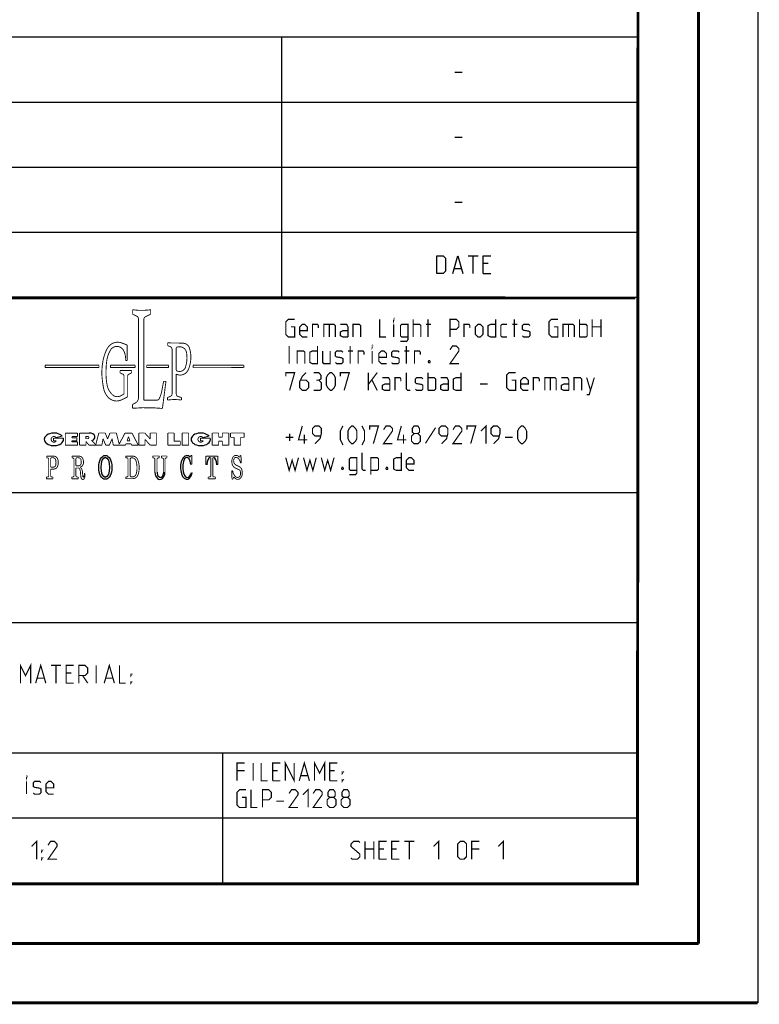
# Model space of a CAD drawing. Header units: millimetres. Extents: x 0 to 420, y 0 to 297.
# Tile 7 of 8: x 358 to 420, y 0 to 83. Entities that reach past the tile are written whole.
import ezdxf

# ---------------------------------------------------------------- set-up
doc = ezdxf.new("R2010")
doc.units = ezdxf.units.MM
doc.header["$LTSCALE"] = 23.1
doc.layers.get('0').update_dxf_attribs({"linetype": 'CONTINUOUS'})

msp = doc.modelspace()

# ---------------------------------------------------------------- linework, layer by layer
at = {"color": 7, "linetype": 'CONTINUOUS'}
for p, q in [((420, 297), (420, 0)), ((410, 286.9999), (409.8296, 10.1087)), ((246.8681, 59.5058), (409.628, 59.4942)), ((409.86, 10.0737), (25.007, 10.0134))]:
    msp.add_line(p, q, dxfattribs=at)
at = {"color": 2, "linetype": 'CONTINUOUS'}
for p, q in [((246.8497, 81.4948), (409.8097, 81.4948)), ((379.8097, 81.4948), (379.8097, 59.5348)), ((409.8097, 81.4948), (409.8097, 10.1248)), ((394.4168, 78.5355), (395.0597, 78.5355)), ((246.8497, 76.0048), (409.8097, 76.0048)), ((394.4168, 73.0455), (395.0597, 73.0455)), ((246.8497, 70.5148), (409.8097, 70.5148)), ((394.4168, 67.5555), (395.0597, 67.5555)), ((246.8497, 65.0248), (409.8097, 65.0248)), ((395.5418, 63.0298), (396.3989, 63.0298)), ((395.9704, 61.5298), (395.9704, 63.0298)), ((397.2561, 62.387), (396.8275, 62.387)), ((394.3989, 61.9584), (394.9704, 61.9584)), ((396.8275, 61.5298), (397.4704, 61.5298)), ((246.8497, 59.5348), (409.8097, 59.5348)), ((301.6897, 43.0648), (409.8097, 43.0648)), ((301.6897, 32.0848), (409.8097, 32.0848)), ((301.6897, 21.1048), (409.8097, 21.1048)), ((374.8097, 21.1048), (374.8097, 10.1248)), ((301.6897, 15.6148), (409.8097, 15.6148)), ((246.8497, 10.1248), (409.8097, 10.1248))]:
    msp.add_line(p, q, dxfattribs=at)
at = {"color": 7, "linetype": 'CONTINUOUS', "const_width": 0.25}
for points in [[(415, 5), (415, 292)], [(410, 287), (409.8468, 9.9234)], [(246.8597, 59.511), (409.6521, 59.467)], [(409.8307, 10.048), (25, 10)], [(20, 5), (415, 5)], [(420, 0), (0, 0)]]:
    msp.add_lwpolyline(points, dxfattribs=at)
at = {"color": 2, "linetype": 'CONTINUOUS'}
for points in [[(392.899, 61.5298), (392.899, 63.0298), (393.4347, 63.0298), (393.6489, 62.8155), (393.6489, 61.7441), (393.4347, 61.5298), (392.899, 61.5298)], [(394.2561, 61.5298), (394.6847, 63.0298), (395.1132, 61.5298)], [(396.8275, 61.5298), (396.8275, 63.0298), (397.4704, 63.0298)]]:
    msp.add_lwpolyline(points, dxfattribs=at)
for points, const_width in [([(367.2379, 58.4726), (367.2379, 58.099)], 0.075), ([(368.7619, 58.4726), (368.7619, 58.099)], 0.075), ([(367.2379, 58.099), (367.5958, 57.9246)], 0.075), ([(367.7314, 57.7076), (367.7314, 51.0421)], 0.075), ([(368.1875, 57.6682), (368.1876, 50.8481)], 0.075), ([(368.7619, 58.099), (368.3232, 57.8852)], 0.075), ([(380.5922, 57.032), (380.9136, 57.032), (380.9136, 56.1748), (380.3779, 56.1748), (380.1636, 56.3891), (380.1636, 57.4605), (380.3779, 57.6748), (380.9136, 57.6748)], 0.1), ([(388.0922, 57.6748), (388.0922, 56.1748), (388.6279, 56.1748)], 0.1), ([(389.2707, 57.5677), (389.2707, 57.6748), (389.3064, 57.6748), (389.2707, 57.5677)], 0.1), ([(390.9136, 56.1748), (390.9136, 57.6748)], 0.1), ([(392.1636, 56.1748), (392.1636, 57.6748)], 0.1), ([(394.0207, 56.1748), (394.0207, 57.6748), (394.5564, 57.6748), (394.7707, 57.4605), (394.7707, 57.032), (394.5564, 56.8177), (394.0207, 56.8177)], 0.1), ([(397.8779, 57.6748), (397.8779, 56.1748), (397.4493, 56.1748), (397.235, 56.282), (397.235, 57.1391), (397.4493, 57.2463), (397.8779, 57.2463)], 0.1), ([(399.4493, 56.1748), (399.4493, 57.6748)], 0.1), ([(402.8065, 57.032), (403.1279, 57.032), (403.1279, 56.1748), (402.5922, 56.1748), (402.3779, 56.3891), (402.3779, 57.4605), (402.5922, 57.6748), (403.1279, 57.6748)], 0.1), ([(404.9493, 56.1748), (404.9493, 57.6748)], 0.1), ([(406.0207, 56.1748), (406.0207, 57.6748)], 0.1), ([(406.7707, 57.6748), (406.7707, 56.1748)], 0.1), ([(381.985, 56.1748), (381.5564, 56.1748), (381.3422, 56.3891), (381.3422, 57.032), (381.5564, 57.2463), (381.7707, 57.2463), (381.985, 57.032), (381.985, 56.7105), (381.3422, 56.7105)], 0.1), ([(382.4136, 56.1748), (382.4136, 57.2463), (382.8422, 57.2463), (382.9136, 57.1391), (382.9136, 56.9248)], 0.1), ([(383.3779, 56.1748), (383.3779, 57.2463), (384.235, 57.2463), (384.3422, 57.1391), (384.3422, 56.1748)], 0.1), ([(383.8422, 57.2463), (383.8422, 56.1748)], 0.1), ([(385.4136, 56.1748), (385.4136, 57.032), (385.3064, 57.2463), (384.7707, 57.2463)], 0.1), ([(385.4136, 56.1748), (384.985, 56.1748), (384.7707, 56.282), (384.7707, 56.6034), (384.985, 56.7105), (385.4136, 56.7105)], 0.1), ([(385.8422, 56.1748), (385.8422, 57.2463), (386.3779, 57.2463), (386.485, 57.1391), (386.485, 56.1748)], 0.1), ([(389.2707, 56.1748), (389.2707, 57.2463)], 0.1), ([(389.8422, 55.8177), (390.3779, 55.8177), (390.485, 55.9605), (390.485, 57.2463), (389.9493, 57.2463), (389.8422, 57.1391), (389.8422, 56.282), (389.9493, 56.1748), (390.485, 56.1748)], 0.1), ([(390.9136, 57.2463), (391.4493, 57.2463), (391.5565, 57.1391), (391.5565, 56.1748)], 0.1), ([(391.985, 57.2463), (392.4136, 57.2463)], 0.1), ([(395.1993, 56.1748), (395.1993, 57.2463), (395.6279, 57.2463), (395.6993, 57.1391), (395.6993, 56.9248)], 0.1), ([(396.1636, 56.3891), (396.1636, 57.032), (396.3779, 57.2463), (396.5922, 57.2463), (396.8065, 57.032), (396.8065, 56.3891), (396.5922, 56.1748), (396.3779, 56.1748), (396.1636, 56.3891)], 0.1), ([(398.8422, 56.1748), (398.4136, 56.1748), (398.3065, 56.282), (398.3065, 57.1391), (398.4136, 57.2463), (398.8422, 57.2463)], 0.1), ([(399.2707, 57.2463), (399.6993, 57.2463)], 0.1), ([(400.1279, 56.282), (400.235, 56.1748), (400.6636, 56.1748), (400.7707, 56.282), (400.7707, 56.6034), (400.6636, 56.6748), (400.235, 56.7463), (400.1279, 56.8177), (400.1279, 57.1391), (400.235, 57.2463), (400.6636, 57.2463), (400.7707, 57.1391)], 0.1), ([(403.5565, 56.1748), (403.5565, 57.2463), (404.4136, 57.2463), (404.5207, 57.1391), (404.5207, 56.1748)], 0.1), ([(404.0207, 57.2463), (404.0207, 56.1748)], 0.1), ([(404.9493, 57.2463), (405.485, 57.2463), (405.5922, 57.1391), (405.5922, 56.282), (405.485, 56.1748), (404.9493, 56.1748)], 0.1), ([(406.0207, 57.032), (406.7707, 57.032)], 0.1), ([(366.7743, 55.5056), (366.3114, 55.6776)], 0.075), ([(370.1944, 55.6989), (370.1944, 55.4595)], 0.075), ([(370.4941, 55.6752), (371.4533, 55.6631)], 0.075), ([(366.7743, 55.5056), (366.7743, 54.1887)], 0.075), ([(370.1944, 55.4595), (370.4235, 55.3581)], 0.075), ([(370.5672, 55.1374), (370.5672, 51.3893)], 0.075), ([(370.9222, 55.245), (370.9222, 53.389)], 0.075), ([(380.4493, 53.9248), (380.4493, 55.4248)], 0.1), ([(381.1279, 53.9248), (381.1279, 54.9963), (381.6636, 54.9963), (381.7707, 54.8891), (381.7707, 53.9248)], 0.1), ([(382.8422, 55.4248), (382.8422, 53.9248), (382.4136, 53.9248), (382.1993, 54.032), (382.1993, 54.8891), (382.4136, 54.9963), (382.8422, 54.9963)], 0.1), ([(383.2707, 54.9963), (383.2707, 54.032), (383.3779, 53.9248), (383.9136, 53.9248), (383.9136, 54.9963)], 0.1), ([(384.3422, 54.032), (384.4493, 53.9248), (384.8779, 53.9248), (384.985, 54.032), (384.985, 54.3534), (384.8779, 54.4248), (384.4493, 54.4963), (384.3422, 54.5677), (384.3422, 54.8891), (384.4493, 54.9963), (384.8779, 54.9963), (384.985, 54.8891)], 0.1), ([(385.4136, 54.9963), (385.8422, 54.9963)], 0.1), ([(385.5922, 53.9248), (385.5922, 55.4248)], 0.1), ([(386.2707, 53.9248), (386.2707, 54.9963), (386.6993, 54.9963), (386.7707, 54.8891), (386.7707, 54.6748)], 0.1), ([(387.4493, 55.3177), (387.4493, 55.4248), (387.485, 55.4248), (387.4493, 55.3177)], 0.1), ([(387.4493, 53.9248), (387.4493, 54.9963)], 0.1), ([(388.6636, 53.9248), (388.235, 53.9248), (388.0207, 54.1391), (388.0207, 54.782), (388.235, 54.9963), (388.4493, 54.9963), (388.6636, 54.782), (388.6636, 54.4605), (388.0207, 54.4605)], 0.1), ([(389.0922, 54.032), (389.1993, 53.9248), (389.6279, 53.9248), (389.735, 54.032), (389.735, 54.3534), (389.6279, 54.4248), (389.1993, 54.4963), (389.0922, 54.5677), (389.0922, 54.8891), (389.1993, 54.9963), (389.6279, 54.9963), (389.735, 54.8891)], 0.1), ([(390.1636, 54.9963), (390.5922, 54.9963)], 0.1), ([(390.3422, 53.9248), (390.3422, 55.4248)], 0.1), ([(391.0207, 53.9248), (391.0207, 54.9963), (391.4493, 54.9963), (391.5207, 54.8891), (391.5207, 54.6748)], 0.1), ([(394.7707, 53.9248), (394.0207, 53.9248), (394.7707, 54.9963), (394.7707, 55.2105), (394.5564, 55.4248), (394.235, 55.4248), (394.0207, 55.1034)], 0.1), ([(366.7743, 54.1887), (366.6479, 54.1887)], 0.075), ([(392.3065, 54.1748), (392.3422, 54.1034), (392.3422, 54.0677), (392.3065, 53.9963), (392.235, 53.9963), (392.1993, 54.0677), (392.1993, 54.1034), (392.235, 54.1748), (392.3065, 54.1748)], 0.1), ([(364.4013, 53.7932), (359.8551, 53.7932)], 0.075), ([(359.8551, 53.7932), (359.8551, 53.5997)], 0.075), ([(359.8551, 53.5997), (364.4013, 53.5997)], 0.075), ([(364.4013, 53.5997), (364.4013, 53.7932)], 0.075), ([(367.4477, 53.7932), (365.3662, 53.7932)], 0.075), ([(365.3662, 53.7932), (365.3662, 53.5997)], 0.075), ([(365.3662, 53.5997), (367.4477, 53.5997)], 0.075), ([(366.1772, 53.3486), (367.1611, 53.3486)], 0.075), ([(366.1772, 53.3486), (366.1772, 53.1494)], 0.075), ([(366.1772, 53.1494), (366.4002, 53.0495)], 0.075), ([(367.1611, 53.1494), (366.9357, 53.0484)], 0.075), ([(367.1611, 53.3486), (367.1611, 53.1494)], 0.075), ([(367.4477, 53.5997), (367.4477, 53.7932)], 0.075), ([(368.4216, 53.7932), (370.2739, 53.7932)], 0.075), ([(368.4216, 53.5997), (368.4216, 53.7932)], 0.075), ([(370.2739, 53.5997), (368.4216, 53.5997)], 0.075), ([(370.2739, 53.7932), (370.2739, 53.5997)], 0.075), ([(376.6196, 53.7932), (372.3421, 53.7932)], 0.075), ([(372.3421, 53.7932), (372.3421, 53.5997)], 0.075), ([(372.3668, 53.5883), (376.5934, 53.5973)], 0.075), ([(376.6196, 53.5997), (376.6196, 53.7932)], 0.075), ([(380.1636, 52.8534), (380.1636, 53.1748), (380.9136, 53.1748), (380.485, 51.6748)], 0.1), ([(381.8779, 53.1748), (381.5564, 52.8534), (381.3422, 52.4248), (381.3422, 51.8891), (381.5564, 51.6748), (381.8779, 51.6748), (382.0922, 51.8891), (382.0922, 52.3177), (381.8779, 52.532), (381.4136, 52.532)], 0.1), ([(382.9493, 52.532), (383.1279, 52.6391), (383.1279, 52.9605), (382.9493, 53.1748), (382.5207, 53.1748)], 0.1), ([(383.5922, 52.1034), (383.5922, 52.7463), (383.6993, 52.9605), (383.9136, 53.1748), (384.0207, 53.1748), (384.235, 52.9605), (384.3422, 52.7463), (384.3422, 52.1034), (384.235, 51.8891), (384.0207, 51.6748), (383.9136, 51.6748), (383.6993, 51.8891), (383.5922, 52.1034)], 0.1), ([(384.7707, 52.8534), (384.7707, 53.1748), (385.5207, 53.1748), (385.0922, 51.6748)], 0.1), ([(387.1279, 51.6748), (387.1279, 53.1748)], 0.1), ([(387.1279, 52.1748), (387.8779, 53.1748)], 0.1), ([(390.6636, 51.6748), (390.4493, 51.6748), (390.3422, 51.782), (390.3422, 53.1748)], 0.1), ([(392.1636, 51.6748), (392.1636, 53.1748)], 0.1), ([(394.9493, 53.1748), (394.9493, 51.6748), (394.5207, 51.6748), (394.3065, 51.782), (394.3065, 52.6391), (394.5207, 52.7463), (394.9493, 52.7463)], 0.1), ([(399.235, 52.532), (399.5565, 52.532), (399.5565, 51.6748), (399.0207, 51.6748), (398.8065, 51.8891), (398.8065, 52.9605), (399.0207, 53.1748), (399.5565, 53.1748)], 0.1), ([(366.5143, 51.3745), (366.5143, 52.8733)], 0.075), ([(366.8216, 51.1232), (366.8216, 52.8722)], 0.075), ([(369.7046, 51.6382), (369.8545, 52.4398)], 0.075), ([(370.0522, 52.4398), (369.7536, 50.1506)], 0.075), ([(369.8545, 52.4398), (370.0522, 52.4398)], 0.075), ([(370.9222, 53.0471), (370.9222, 51.3798)], 0.075), ([(382.5207, 51.6748), (383.0565, 51.6748), (383.1636, 51.782), (383.1636, 52.3177), (382.9493, 52.532), (382.735, 52.532)], 0.1), ([(387.4493, 52.532), (387.8779, 51.6748)], 0.1), ([(388.9493, 51.6748), (388.9493, 52.532), (388.8422, 52.7463), (388.3065, 52.7463)], 0.1), ([(389.3779, 51.6748), (389.3779, 52.7463), (389.8065, 52.7463), (389.8779, 52.6391), (389.8779, 52.4248)], 0.1), ([(391.0922, 51.782), (391.1993, 51.6748), (391.6279, 51.6748), (391.735, 51.782), (391.735, 52.1034), (391.6279, 52.1748), (391.1993, 52.2463), (391.0922, 52.3177), (391.0922, 52.6391), (391.1993, 52.7463), (391.6279, 52.7463), (391.735, 52.6391)], 0.1), ([(392.1636, 52.7463), (392.6993, 52.7463), (392.8065, 52.6391), (392.8065, 51.782), (392.6993, 51.6748), (392.1636, 51.6748)], 0.1), ([(393.8779, 51.6748), (393.8779, 52.532), (393.7707, 52.7463), (393.235, 52.7463)], 0.1), ([(400.6279, 51.6748), (400.1993, 51.6748), (399.985, 51.8891), (399.985, 52.532), (400.1993, 52.7463), (400.4136, 52.7463), (400.6279, 52.532), (400.6279, 52.2105), (399.985, 52.2105)], 0.1), ([(401.0564, 51.6748), (401.0564, 52.7463), (401.485, 52.7463), (401.5565, 52.6391), (401.5565, 52.4248)], 0.1), ([(402.0207, 51.6748), (402.0207, 52.7463), (402.8779, 52.7463), (402.985, 52.6391), (402.985, 51.6748)], 0.1), ([(402.485, 52.7463), (402.485, 51.6748)], 0.1), ([(404.0565, 51.6748), (404.0565, 52.532), (403.9493, 52.7463), (403.4136, 52.7463)], 0.1), ([(404.485, 51.6748), (404.485, 52.7463), (405.0207, 52.7463), (405.1279, 52.6391), (405.1279, 51.6748)], 0.1), ([(405.5565, 51.3177), (405.7707, 51.3177), (406.1993, 52.7463)], 0.1), ([(405.5565, 52.7463), (405.8779, 51.6748)], 0.1), ([(388.9493, 51.6748), (388.5207, 51.6748), (388.3065, 51.782), (388.3065, 52.1034), (388.5207, 52.2105), (388.9493, 52.2105)], 0.1), ([(393.8779, 51.6748), (393.4493, 51.6748), (393.235, 51.782), (393.235, 52.1034), (393.4493, 52.2105), (393.8779, 52.2105)], 0.1), ([(396.5564, 52.2105), (397.1993, 52.2105)], 0.1), ([(404.0565, 51.6748), (403.6279, 51.6748), (403.4136, 51.782), (403.4136, 52.1034), (403.6279, 52.2105), (404.0565, 52.2105)], 0.1), ([(366.5143, 51.3745), (366.2722, 51.2315)], 0.075), ([(366.8216, 51.1232), (366.2957, 50.8733)], 0.075), ([(368.1875, 50.8481), (369.275, 50.8481)], 0.075), ([(370.1779, 51.0684), (370.4169, 51.1657)], 0.075), ([(370.1779, 50.8545), (370.1779, 51.0684)], 0.075), ([(371.355, 51.0747), (371.0979, 51.1475)], 0.075), ([(371.355, 50.8577), (371.355, 51.0747)], 0.075), ([(367.2351, 50.499), (367.4591, 50.6076)], 0.075), ([(367.2351, 50.1618), (367.2351, 50.499)], 0.075), ([(381.985, 47.4963), (381.235, 47.4963), (381.5564, 48.6748)], 0.1), ([(382.6279, 47.1748), (383.0565, 47.6034), (383.1636, 48.032), (383.1636, 48.4605), (382.9493, 48.6748), (382.6279, 48.6748), (382.4136, 48.4605), (382.4136, 48.032), (382.6279, 47.8177), (383.0922, 47.8177)], 0.1), ([(384.985, 47.0677), (384.7707, 47.4963), (384.7707, 48.2463), (384.985, 48.6748)], 0.1), ([(385.4136, 47.6034), (385.4136, 48.2463), (385.5207, 48.4605), (385.735, 48.6748), (385.8422, 48.6748), (386.0564, 48.4605), (386.1636, 48.2463), (386.1636, 47.6034), (386.0564, 47.3891), (385.8422, 47.1748), (385.735, 47.1748), (385.5207, 47.3891), (385.4136, 47.6034)], 0.1), ([(386.5922, 47.0677), (386.8064, 47.4963), (386.8064, 48.2463), (386.5922, 48.6748)], 0.1), ([(387.235, 48.3534), (387.235, 48.6748), (387.985, 48.6748), (387.5565, 47.1748)], 0.1), ([(389.1636, 47.1748), (388.4136, 47.1748), (389.1636, 48.2463), (389.1636, 48.4605), (388.9493, 48.6748), (388.6279, 48.6748), (388.4136, 48.3534)], 0.1), ([(390.3422, 47.4963), (389.5922, 47.4963), (389.9136, 48.6748)], 0.1), ([(390.985, 48.032), (390.8422, 48.1391), (390.8422, 48.4605), (390.985, 48.6748), (391.3064, 48.6748), (391.4493, 48.4605), (391.4493, 48.1391), (391.3064, 48.032), (391.5207, 47.8177), (391.5207, 47.3891), (391.3064, 47.1748), (390.985, 47.1748), (390.7707, 47.3891)], 0.1), ([(392.8065, 48.532), (391.9493, 47.2105)], 0.1), ([(393.3064, 47.1748), (393.735, 47.6034), (393.8422, 48.032), (393.8422, 48.4605), (393.6279, 48.6748), (393.3064, 48.6748), (393.0922, 48.4605), (393.0922, 48.032), (393.3064, 47.8177), (393.7707, 47.8177)], 0.1), ([(395.0207, 47.1748), (394.2707, 47.1748), (395.0207, 48.2463), (395.0207, 48.4605), (394.8065, 48.6748), (394.485, 48.6748), (394.2707, 48.3534)], 0.1), ([(395.4493, 48.3534), (395.4493, 48.6748), (396.1993, 48.6748), (395.7707, 47.1748)], 0.1), ([(396.6279, 48.2463), (397.0564, 48.6748), (397.0564, 47.1748)], 0.1), ([(397.6993, 47.1748), (398.1279, 47.6034), (398.235, 48.032), (398.235, 48.4605), (398.0207, 48.6748), (397.6993, 48.6748), (397.485, 48.4605), (397.485, 48.032), (397.6993, 47.8177), (398.1636, 47.8177)], 0.1), ([(399.735, 47.6034), (399.735, 48.2463), (399.8422, 48.4605), (400.0565, 48.6748), (400.1636, 48.6748), (400.3779, 48.4605), (400.485, 48.2463), (400.485, 47.6034), (400.3779, 47.3891), (400.1636, 47.1748), (400.0565, 47.1748), (399.8422, 47.3891), (399.735, 47.6034)], 0.1), ([(361.3998, 47.6437), (360.5688, 47.6437)], 0.075), ([(360.5688, 47.6437), (360.5688, 47.4122)], 0.075), ([(360.5688, 47.4122), (360.8026, 47.4122)], 0.075), ([(361.2983, 47.8166), (360.7887, 47.6916)], 0.075), ([(362.5835, 48.0728), (361.5614, 48.0728)], 0.075), ([(361.5614, 48.0728), (361.5614, 47.0456)], 0.075), ([(362.1095, 47.7806), (362.5835, 47.7806)], 0.075), ([(362.1095, 47.6795), (362.1095, 47.7806)], 0.075), ([(362.5386, 47.6795), (362.1095, 47.6795)], 0.075), ([(362.1095, 47.4232), (362.5386, 47.4232)], 0.075), ([(362.1095, 47.3243), (362.1095, 47.4232)], 0.075), ([(362.5886, 47.3243), (362.1095, 47.3243)], 0.075), ([(362.5386, 47.4232), (362.5386, 47.6795)], 0.075), ([(362.5835, 47.7806), (362.5835, 48.0728)], 0.075), ([(362.5886, 47.0456), (362.5886, 47.3243)], 0.075), ([(362.7629, 48.0719), (363.5696, 48.0719)], 0.075), ([(362.7629, 47.0456), (362.7629, 48.0719)], 0.075), ([(363.448, 47.7874), (363.2875, 47.7874)], 0.075), ([(363.2875, 47.7874), (363.2875, 47.6016)], 0.075), ([(363.448, 47.6016), (363.2875, 47.6016)], 0.075), ([(363.3013, 47.3698), (363.5576, 47.0456)], 0.075), ([(363.3013, 47.0456), (363.3013, 47.3698)], 0.075), ([(363.792, 47.4433), (364.1245, 47.0853)], 0.075), ([(364.1245, 47.0853), (364.3859, 48.0742)], 0.075), ([(364.3859, 48.0742), (364.9257, 48.0742)], 0.075), ([(364.6415, 47.0456), (364.7413, 47.5924)], 0.075), ([(364.7413, 47.5924), (364.9767, 47.0456)], 0.075), ([(364.9257, 48.0742), (365.1247, 47.5709)], 0.075), ([(365.3237, 48.0742), (365.1247, 47.5709)], 0.075), ([(365.5081, 47.5924), (365.2726, 47.0456)], 0.075), ([(365.8635, 48.0742), (365.3237, 48.0742)], 0.075), ([(365.6078, 47.0456), (365.5081, 47.5924)], 0.075), ([(366.1102, 47.1407), (365.8635, 48.0742)], 0.075), ([(366.5967, 48.0719), (366.1102, 47.1407)], 0.075), ([(366.5967, 48.0719), (367.1814, 48.0719)], 0.075), ([(366.7687, 47.4111), (366.8891, 47.7679)], 0.075), ([(366.7687, 47.4111), (367.0095, 47.4111)], 0.075), ([(367.0095, 47.4111), (366.8891, 47.7679)], 0.075), ([(367.1814, 48.0719), (367.7176, 47.0456)], 0.075), ([(368.2673, 48.0742), (367.7662, 48.0742)], 0.075), ([(367.7662, 47.0456), (367.7662, 48.0742)], 0.075), ([(368.2673, 48.0742), (368.7263, 47.5659)], 0.075), ([(368.2814, 47.5393), (368.7272, 47.0456)], 0.075), ([(368.2814, 47.0456), (368.2814, 47.5393)], 0.075), ([(369.244, 48.0742), (368.7263, 48.0742)], 0.075), ([(368.7263, 48.0742), (368.7263, 47.5659)], 0.075), ([(369.244, 48.0742), (369.244, 47.0456)], 0.075), ([(370.7439, 48.0742), (370.2129, 48.0742)], 0.075), ([(370.2129, 48.0742), (370.2129, 47.0456)], 0.075), ([(370.7439, 48.0742), (370.7439, 47.3817)], 0.075), ([(370.7439, 47.3817), (371.2625, 47.3817)], 0.075), ([(371.2625, 47.3817), (371.2625, 47.0456)], 0.075), ([(371.9725, 48.0742), (371.4127, 48.0742)], 0.075), ([(371.4127, 48.0742), (371.4127, 47.0456)], 0.075), ([(371.9725, 48.0742), (371.9725, 47.0456)], 0.075), ([(373.79, 47.6437), (372.959, 47.6437)], 0.075), ([(372.959, 47.6437), (372.959, 47.4122)], 0.075), ([(372.959, 47.4122), (373.1928, 47.4122)], 0.075), ([(373.6886, 47.8166), (373.1789, 47.6916)], 0.075), ([(374.4964, 48.0742), (373.9542, 48.0742)], 0.075), ([(373.9542, 48.0742), (373.9542, 47.0456)], 0.075), ([(374.4964, 47.7306), (374.4964, 48.0742)], 0.075), ([(374.4964, 47.7306), (374.8103, 47.7306)], 0.075), ([(374.4964, 47.396), (374.8103, 47.396)], 0.075), ([(374.4964, 47.396), (374.4964, 47.0456)], 0.075), ([(375.3505, 48.0742), (374.8103, 48.0742)], 0.075), ([(374.8103, 47.7306), (374.8103, 48.0742)], 0.075), ([(374.8103, 47.396), (374.8103, 47.0456)], 0.075), ([(375.3505, 48.0742), (375.3505, 47.0456)], 0.075), ([(376.6528, 48.0742), (375.5064, 48.0742)], 0.075), ([(375.5064, 48.0742), (375.5064, 47.7139)], 0.075), ([(375.5064, 47.7139), (375.8061, 47.7139)], 0.075), ([(375.8061, 47.7139), (375.8061, 47.0456)], 0.075), ([(376.6528, 47.7139), (376.353, 47.7139)], 0.075), ([(376.353, 47.7139), (376.353, 47.0456)], 0.075), ([(376.6528, 48.0742), (376.6528, 47.7139)], 0.075), ([(380.1636, 47.7105), (380.8064, 47.7105)], 0.1), ([(380.485, 47.3891), (380.485, 48.032)], 0.1), ([(381.735, 47.1748), (381.735, 47.9248)], 0.1), ([(390.0922, 47.1748), (390.0922, 47.9248)], 0.1), ([(390.7707, 47.3891), (390.7707, 47.8177), (390.985, 48.032), (391.3064, 48.032)], 0.1), ([(398.6636, 47.7105), (399.3064, 47.7105)], 0.1), ([(361.5614, 47.0456), (362.5886, 47.0456)], 0.075), ([(362.7629, 47.0456), (363.3013, 47.0456)], 0.075), ([(363.5576, 47.0456), (364.6415, 47.0456)], 0.075), ([(364.9767, 47.0456), (365.2726, 47.0456)], 0.075), ([(365.6078, 47.0456), (366.6263, 47.0456)], 0.075), ([(366.6263, 47.0456), (366.6724, 47.168)], 0.075), ([(366.6724, 47.168), (367.1058, 47.168)], 0.075), ([(367.1519, 47.0456), (367.1058, 47.168)], 0.075), ([(367.1519, 47.0456), (367.7176, 47.0456)], 0.075), ([(367.7662, 47.0456), (368.2814, 47.0456)], 0.075), ([(368.7272, 47.0456), (369.244, 47.0456)], 0.075), ([(370.2129, 47.0456), (371.2625, 47.0456)], 0.075), ([(371.4127, 47.0456), (371.9725, 47.0456)], 0.075), ([(373.9542, 47.0456), (374.4964, 47.0456)], 0.075), ([(374.8103, 47.0456), (375.3505, 47.0456)], 0.075), ([(375.8061, 47.0456), (376.353, 47.0456)], 0.075), ([(359.9835, 46.1275), (360.5708, 46.1275)], 0.075), ([(359.9835, 45.9949), (359.9835, 46.1275)], 0.075), ([(359.9835, 45.9949), (360.0824, 45.9671)], 0.075), ([(360.1529, 45.8742), (360.1529, 44.4636)], 0.075), ([(360.3198, 45.8958), (360.3198, 45.199)], 0.075), ([(360.4164, 45.9924), (360.5117, 45.9924)], 0.075), ([(362.1186, 46.1275), (362.7058, 46.1275)], 0.075), ([(362.1186, 45.9949), (362.1186, 46.1275)], 0.075), ([(362.1186, 45.9949), (362.2175, 45.9671)], 0.075), ([(362.288, 45.8742), (362.288, 44.4636)], 0.075), ([(362.4549, 45.8958), (362.4549, 45.3089)], 0.075), ([(362.5514, 45.9924), (362.6467, 45.9924)], 0.075), ([(367.2237, 46.1294), (366.6637, 46.1294)], 0.075), ([(366.6637, 46.1294), (366.6637, 45.9917)], 0.075), ([(366.6637, 45.9917), (366.7693, 45.9756)], 0.075), ([(366.8513, 45.8801), (366.8513, 44.4728)], 0.075), ([(367.0338, 45.8857), (367.0338, 44.4672)], 0.075), ([(367.1788, 45.9823), (367.1304, 45.9823)], 0.075), ([(368.9352, 46.135), (369.4802, 46.135)], 0.075), ([(368.9352, 46.135), (368.9352, 45.9879)], 0.075), ([(368.9352, 45.9879), (369.0439, 45.9648)], 0.075), ([(369.1204, 45.8704), (369.1204, 44.7742)], 0.075), ([(369.2961, 45.8706), (369.2961, 44.7742)], 0.075), ([(369.4802, 45.9879), (369.3726, 45.9651)], 0.075), ([(369.4802, 46.135), (369.4802, 45.9879)], 0.075), ([(369.674, 46.135), (370.1382, 46.135)], 0.075), ([(369.674, 46.135), (369.674, 45.986)], 0.075), ([(369.674, 45.986), (369.7497, 45.9671)], 0.075), ([(369.8595, 45.8266), (369.8595, 44.7742)], 0.075), ([(369.9664, 45.83), (369.9664, 44.7742)], 0.075), ([(370.1382, 45.986), (370.0762, 45.9705)], 0.075), ([(370.1382, 46.135), (370.1382, 45.986)], 0.075), ([(372.0896, 46.036), (372.1491, 46.1849)], 0.075), ([(372.1491, 46.1849), (372.2368, 46.1849)], 0.075), ([(372.2368, 46.1849), (372.2413, 45.4343)], 0.075), ([(373.4164, 46.1379), (373.4115, 45.4034)], 0.075), ([(373.5909, 46.1252), (374.255, 46.1252)], 0.075), ([(373.7605, 45.9986), (373.7754, 45.9986)], 0.075), ([(373.8478, 44.4777), (373.8478, 45.9262)], 0.075), ([(373.9981, 44.4777), (373.9981, 45.9262)], 0.075), ([(374.0854, 45.9986), (374.0705, 45.9986)], 0.075), ([(374.4295, 46.1379), (374.4344, 45.4034)], 0.075), ([(376.2977, 46.0825), (376.3146, 46.1817)], 0.075), ([(376.3146, 46.1817), (376.3849, 46.1817)], 0.075), ([(376.4019, 45.5512), (376.3849, 46.1817)], 0.075), ([(380.1636, 45.9963), (380.4493, 44.9248), (380.6993, 45.782), (380.9493, 44.9248), (381.235, 45.9963)], 0.1), ([(381.6636, 45.9963), (381.9493, 44.9248), (382.1993, 45.782), (382.4493, 44.9248), (382.735, 45.9963)], 0.1), ([(383.1636, 45.9963), (383.4493, 44.9248), (383.6993, 45.782), (383.9493, 44.9248), (384.235, 45.9963)], 0.1), ([(385.5207, 44.5677), (386.0564, 44.5677), (386.1636, 44.7105), (386.1636, 45.9963), (385.6279, 45.9963), (385.5207, 45.8891), (385.5207, 45.032), (385.6279, 44.9248), (386.1636, 44.9248)], 0.1), ([(386.9136, 44.9248), (386.6993, 44.9248), (386.5922, 45.032), (386.5922, 46.4248)], 0.1), ([(387.3422, 44.5677), (387.3422, 45.9963), (387.8779, 45.9963), (387.985, 45.8891), (387.985, 45.032), (387.8779, 44.9248), (387.3422, 44.9248)], 0.1), ([(389.9136, 46.4248), (389.9136, 44.9248), (389.485, 44.9248), (389.2707, 45.032), (389.2707, 45.8891), (389.485, 45.9963), (389.9136, 45.9963)], 0.1), ([(390.985, 44.9248), (390.5564, 44.9248), (390.3422, 45.1391), (390.3422, 45.782), (390.5564, 45.9963), (390.7707, 45.9963), (390.985, 45.782), (390.985, 45.4605), (390.3422, 45.4605)], 0.1), ([(360.3198, 45.199), (360.5602, 45.199)], 0.075), ([(360.3198, 45.032), (360.5699, 45.032)], 0.075), ([(360.3198, 45.032), (360.3198, 44.4651)], 0.075), ([(362.4549, 45.3089), (362.6625, 45.3089)], 0.075), ([(362.4549, 45.1277), (362.7049, 45.1277)], 0.075), ([(362.4549, 45.1277), (362.4549, 44.4651)], 0.075), ([(362.9992, 44.8357), (363.0378, 44.3914)], 0.075), ([(372.2413, 45.4343), (372.1643, 45.4343)], 0.075), ([(373.4987, 45.4034), (373.4115, 45.4034)], 0.075), ([(374.3471, 45.4034), (374.4344, 45.4034)], 0.075), ([(375.6825, 44.8982), (375.6015, 44.8982)], 0.075), ([(375.6015, 44.8982), (375.6249, 44.1707)], 0.075), ([(375.9358, 45.3981), (376.2375, 45.2428)], 0.075), ([(375.9635, 45.0927), (376.1898, 44.9943)], 0.075), ([(376.3316, 45.5512), (376.4019, 45.5512)], 0.075), ([(384.985, 45.1748), (385.0207, 45.1034), (385.0207, 45.0677), (384.985, 44.9963), (384.9136, 44.9963), (384.8779, 45.0677), (384.8779, 45.1034), (384.9136, 45.1748), (384.985, 45.1748)], 0.1), ([(388.735, 45.1748), (388.7707, 45.1034), (388.7707, 45.0677), (388.735, 44.9963), (388.6636, 44.9963), (388.6279, 45.0677), (388.6279, 45.1034), (388.6636, 45.1748), (388.735, 45.1748)], 0.1), ([(359.9663, 44.3535), (360.0697, 44.368)], 0.075), ([(359.9663, 44.2197), (359.9663, 44.3535)], 0.075), ([(359.9663, 44.2197), (360.5171, 44.2197)], 0.075), ([(360.5171, 44.3535), (360.403, 44.3695)], 0.075), ([(360.5171, 44.2197), (360.5171, 44.3535)], 0.075), ([(362.1014, 44.3535), (362.2048, 44.368)], 0.075), ([(362.1014, 44.2197), (362.1014, 44.3535)], 0.075), ([(362.1014, 44.2197), (362.6522, 44.2197)], 0.075), ([(362.6522, 44.3535), (362.5381, 44.3695)], 0.075), ([(362.6522, 44.2197), (362.6522, 44.3535)], 0.075), ([(362.831, 44.81), (362.865, 44.4181)], 0.075), ([(363.1639, 44.6647), (363.2175, 44.6647)], 0.075), ([(366.6637, 44.3613), (366.7693, 44.3773)], 0.075), ([(366.6637, 44.2235), (366.6637, 44.3613)], 0.075), ([(367.2366, 44.2235), (366.6637, 44.2235)], 0.075), ([(367.1966, 44.3707), (367.1304, 44.3707)], 0.075), ([(372.219, 44.7466), (372.2751, 44.6907)], 0.075), ([(373.6184, 44.3514), (373.7709, 44.3832)], 0.075), ([(373.6184, 44.2186), (373.6184, 44.3514)], 0.075), ([(373.6184, 44.2186), (374.2274, 44.2186)], 0.075), ([(374.2274, 44.3514), (374.075, 44.3832)], 0.075), ([(374.2274, 44.2186), (374.2274, 44.3514)], 0.075), ([(375.6249, 44.1707), (375.6935, 44.1707)], 0.075), ([(375.6935, 44.1707), (375.7491, 44.3184)], 0.075), ([(357.7707, 26.9698), (357.7707, 28.4698), (358.1993, 27.6127), (358.6279, 28.4698), (358.6279, 26.9698)], 0.1), ([(359.0564, 26.9698), (359.485, 28.4698), (359.9136, 26.9698)], 0.1), ([(360.3422, 28.4698), (361.1993, 28.4698)], 0.1), ([(360.7707, 26.9698), (360.7707, 28.4698)], 0.1), ([(361.6279, 26.9698), (361.6279, 28.4698), (362.2707, 28.4698)], 0.1), ([(362.6993, 26.9698), (362.6993, 28.4698), (363.235, 28.4698), (363.4493, 28.2555), (363.4493, 27.827), (363.235, 27.6127), (362.6993, 27.6127)], 0.1), ([(364.1636, 26.9698), (364.1636, 28.4698)], 0.1), ([(364.8422, 26.9698), (365.2707, 28.4698), (365.6993, 26.9698)], 0.1), ([(366.1279, 28.4698), (366.1279, 26.9698), (366.6636, 26.9698)], 0.1), ([(359.1993, 27.3984), (359.7707, 27.3984)], 0.1), ([(362.0565, 27.827), (361.6279, 27.827)], 0.1), ([(363.0207, 27.6127), (363.4493, 26.9698)], 0.1), ([(364.985, 27.3984), (365.5564, 27.3984)], 0.1), ([(367.0922, 27.6127), (367.0922, 27.7198), (367.1636, 27.7198), (367.0922, 27.6127)], 0.1), ([(361.6279, 26.9698), (362.2707, 26.9698)], 0.1), ([(367.0922, 26.9698), (367.0922, 27.077), (367.1636, 27.077), (367.0922, 26.9698)], 0.1), ([(376.0507, 18.7348), (376.0507, 20.2348), (376.6936, 20.2348)], 0.1), ([(377.4079, 18.7348), (377.4079, 20.2348)], 0.1), ([(378.0864, 20.2348), (378.0864, 18.7348), (378.6222, 18.7348)], 0.1), ([(379.0507, 18.7348), (379.0507, 20.2348), (379.6936, 20.2348)], 0.1), ([(380.1222, 18.7348), (380.1222, 20.2348), (380.8722, 18.7348), (380.8722, 20.2348)], 0.1), ([(381.3007, 18.7348), (381.7293, 20.2348), (382.1579, 18.7348)], 0.1), ([(382.5864, 18.7348), (382.5864, 20.2348), (383.015, 19.3777), (383.4436, 20.2348), (383.4436, 18.7348)], 0.1), ([(383.8722, 18.7348), (383.8722, 20.2348), (384.515, 20.2348)], 0.1), ([(358.2879, 19.0027), (358.2879, 19.1098), (358.3236, 19.1098), (358.2879, 19.0027)], 0.1), ([(376.6936, 19.592), (376.0507, 19.592)], 0.1), ([(379.4793, 19.592), (379.0507, 19.592)], 0.1), ([(381.4436, 19.1634), (382.015, 19.1634)], 0.1), ([(384.3007, 19.592), (383.8722, 19.592)], 0.1), ([(384.9436, 19.3777), (384.9436, 19.4848), (385.015, 19.4848), (384.9436, 19.3777)], 0.1), ([(358.2879, 17.6098), (358.2879, 18.6813)], 0.1), ([(358.8593, 17.717), (358.9664, 17.6098), (359.395, 17.6098), (359.5022, 17.717), (359.5022, 18.0384), (359.395, 18.1098), (358.9664, 18.1813), (358.8593, 18.2527), (358.8593, 18.5741), (358.9664, 18.6813), (359.395, 18.6813), (359.5022, 18.5741)], 0.1), ([(360.5736, 17.6098), (360.145, 17.6098), (359.9307, 17.8241), (359.9307, 18.467), (360.145, 18.6813), (360.3593, 18.6813), (360.5736, 18.467), (360.5736, 18.1455), (359.9307, 18.1455)], 0.1), ([(379.0507, 18.7348), (379.6936, 18.7348)], 0.1), ([(383.8722, 18.7348), (384.515, 18.7348)], 0.1), ([(384.9436, 18.7348), (384.9436, 18.842), (385.015, 18.842), (384.9436, 18.7348)], 0.1), ([(376.4793, 17.342), (376.8007, 17.342), (376.8007, 16.4848), (376.265, 16.4848), (376.0507, 16.6991), (376.0507, 17.7705), (376.265, 17.9848), (376.8007, 17.9848)], 0.1), ([(377.2293, 17.9848), (377.2293, 16.4848), (377.765, 16.4848)], 0.1), ([(378.1936, 16.4848), (378.1936, 17.9848), (378.7293, 17.9848), (378.9436, 17.7705), (378.9436, 17.342), (378.7293, 17.1277), (378.1936, 17.1277)], 0.1), ([(381.1936, 16.4848), (380.4436, 16.4848), (381.1936, 17.5563), (381.1936, 17.7705), (380.9793, 17.9848), (380.6579, 17.9848), (380.4436, 17.6634)], 0.1), ([(381.6222, 17.5563), (382.0507, 17.9848), (382.0507, 16.4848)], 0.1), ([(383.2293, 16.4848), (382.4793, 16.4848), (383.2293, 17.5563), (383.2293, 17.7705), (383.015, 17.9848), (382.6936, 17.9848), (382.4793, 17.6634)], 0.1), ([(383.8722, 17.342), (383.7293, 17.4491), (383.7293, 17.7705), (383.8722, 17.9848), (384.1936, 17.9848), (384.3365, 17.7705), (384.3365, 17.4491), (384.1936, 17.342), (384.4079, 17.1277), (384.4079, 16.6991), (384.1936, 16.4848), (383.8722, 16.4848), (383.6579, 16.6991)], 0.1), ([(385.0507, 17.342), (384.9079, 17.4491), (384.9079, 17.7705), (385.0507, 17.9848), (385.3722, 17.9848), (385.515, 17.7705), (385.515, 17.4491), (385.3722, 17.342), (385.5865, 17.1277), (385.5865, 16.6991), (385.3722, 16.4848), (385.0507, 16.4848), (384.8365, 16.6991)], 0.1), ([(379.3722, 17.0205), (380.015, 17.0205)], 0.1), ([(383.6579, 16.6991), (383.6579, 17.1277), (383.8722, 17.342), (384.1936, 17.342)], 0.1), ([(384.8365, 16.6991), (384.8365, 17.1277), (385.0507, 17.342), (385.3722, 17.342)], 0.1), ([(358.7082, 13.1913), (359.1368, 13.6198), (359.1368, 12.1198)], 0.1), ([(360.8511, 12.1198), (360.1011, 12.1198), (360.8511, 13.1913), (360.8511, 13.4055), (360.6368, 13.6198), (360.3154, 13.6198), (360.1011, 13.2984)], 0.1), ([(385.6668, 12.227), (385.7739, 12.1198), (386.2025, 12.1198), (386.4168, 12.3341), (386.4168, 12.5484), (385.6668, 13.1913), (385.6668, 13.4055), (385.8811, 13.6198), (386.3097, 13.6198), (386.4168, 13.5127)], 0.1), ([(386.8454, 12.1198), (386.8454, 13.6198)], 0.1), ([(387.5954, 13.6198), (387.5954, 12.1198)], 0.1), ([(388.0239, 12.1198), (388.0239, 13.6198), (388.6668, 13.6198)], 0.1), ([(389.0954, 12.1198), (389.0954, 13.6198), (389.7382, 13.6198)], 0.1), ([(390.1668, 13.6198), (391.0239, 13.6198)], 0.1), ([(390.5954, 12.1198), (390.5954, 13.6198)], 0.1), ([(392.6311, 13.1913), (393.0597, 13.6198), (393.0597, 12.1198)], 0.1), ([(394.6668, 12.3341), (394.6668, 13.4055), (394.8811, 13.6198), (395.2025, 13.6198), (395.4168, 13.4055), (395.4168, 12.3341), (395.2025, 12.1198), (394.8811, 12.1198), (394.6668, 12.3341)], 0.1), ([(395.8454, 12.1198), (395.8454, 13.6198), (396.4882, 13.6198)], 0.1), ([(398.0954, 13.1913), (398.5239, 13.6198), (398.5239, 12.1198)], 0.1), ([(359.5654, 12.7627), (359.5654, 12.8698), (359.6368, 12.8698), (359.5654, 12.7627)], 0.1), ([(386.8454, 12.977), (387.5954, 12.977)], 0.1), ([(388.4525, 12.977), (388.0239, 12.977)], 0.1), ([(389.524, 12.977), (389.0954, 12.977)], 0.1), ([(396.4882, 12.977), (395.8454, 12.977)], 0.1), ([(359.5654, 12.1198), (359.5654, 12.227), (359.6368, 12.227), (359.5654, 12.1198)], 0.1), ([(388.0239, 12.1198), (388.6668, 12.1198)], 0.1), ([(389.0954, 12.1198), (389.7382, 12.1198)], 0.1)]:
    msp.add_lwpolyline(points, dxfattribs=dict(at, const_width=const_width))
at = {"color": 2, "linetype": 'CONTINUOUS', "const_width": 0.075}
for points in [[(367.2379, 58.4726, 0.0644462), (368.7619, 58.4726)], [(367.7314, 57.7076, 0.2868), (367.5958, 57.9246)], [(368.3232, 57.8852, 0.2868), (368.1875, 57.6682)], [(366.3114, 55.6776, 0.2935346), (365.2917, 55.4549)], [(370.1944, 55.6989, 0.0331677), (370.4941, 55.6752)], [(372.0474, 55.2133, 0.328929), (371.4533, 55.6631)], [(365.0499, 55.1174, 0.0649805), (364.7472, 54.2303)], [(365.2917, 55.4549, 0.08171), (365.0498, 55.1174)], [(365.3584, 55.0608, 0.0971598), (365.0521, 54.1569)], [(366.4919, 55.0159, 0.6062393), (365.3584, 55.0608)], [(366.6479, 54.1887, 0.1280504), (366.4919, 55.0159)], [(370.5672, 55.1374, 0.296819), (370.4235, 55.3581)], [(370.967, 55.3119, 0.3036598), (370.9222, 55.245)], [(371.7939, 54.8468, 0.4854947), (370.967, 55.3119)], [(371.7045, 53.6456, 0.1148931), (371.7939, 54.8468)], [(371.966, 53.4868, 0.168694), (372.0474, 55.2133)], [(364.7472, 54.2303, 0.0850874), (364.6944, 52.4258)], [(365.0521, 54.1569, 0.0463104), (364.9979, 52.8194)], [(370.9222, 53.389, 0.2882725), (370.9633, 53.3237)], [(370.9222, 53.0471, 0.3991458), (371.8872, 53.326)], [(370.9633, 53.3237, 0.4573561), (371.7045, 53.6456)], [(371.8872, 53.326, 0.0371465), (371.966, 53.4868)], [(364.6944, 52.4258, 0.0122154), (364.7912, 51.8441)], [(364.998, 52.8194, 0.0375767), (365.0899, 52.1006)], [(366.5143, 52.8733, 0.2955754), (366.4002, 53.0495)], [(366.9357, 53.0484, 0.2955754), (366.8216, 52.8722)], [(364.7912, 51.8441, 0.1401225), (365.1722, 51.0899)], [(365.0899, 52.1006, 0.1496983), (365.5142, 51.323)], [(369.4932, 50.9861, 0.0645213), (369.7046, 51.6382)], [(365.1722, 51.0899, 0.3281098), (366.2957, 50.8733)], [(365.5141, 51.323, 0.339107), (366.2722, 51.2314)], [(367.4592, 50.6076, 0.2874153), (367.7314, 51.0421)], [(369.275, 50.8481, 0.2898023), (369.4932, 50.9861)], [(371.355, 50.8577, 0.0789304), (370.1779, 50.8545)], [(370.4169, 51.1657, 0.3049794), (370.5672, 51.3893)], [(370.9222, 51.3798, 0.3355361), (371.0979, 51.1475)], [(369.7536, 50.1506, 0.0475538), (367.2351, 50.1619)], [(360.7887, 47.6916, 3.1155793), (360.8026, 47.4122)], [(363.448, 47.6016, 0.9999813), (363.448, 47.7874)], [(373.179, 47.6916, 3.1155793), (373.1928, 47.4122)], [(360.1529, 45.8742, 0.3362843), (360.0824, 45.9672)], [(360.4164, 45.9924, 0.4142136), (360.3198, 45.8958)], [(360.7492, 45.7941, 0.3625421), (360.5117, 45.9924)], [(360.9141, 45.8807, 0.3222137), (360.5708, 46.1275)], [(360.7504, 45.3586, 0.0886714), (360.7492, 45.7941)], [(360.9125, 45.277, 0.1647272), (360.9141, 45.8807)], [(362.288, 45.8742, 0.3362843), (362.2174, 45.9672)], [(362.5514, 45.9924, 0.4142136), (362.4549, 45.8958)], [(362.8842, 45.7941, 0.3625421), (362.6467, 45.9924)], [(363.0491, 45.8807, 0.3222137), (362.7059, 46.1275)], [(362.9038, 45.5447, 0.0506644), (362.8843, 45.7941)], [(363.0977, 45.6062, 0.0744672), (363.0491, 45.8807)], [(366.8513, 45.8801, 0.3706462), (366.7693, 45.9756)], [(367.1304, 45.9823, 0.4142136), (367.0338, 45.8857)], [(367.5257, 45.7239, 0.3314873), (367.1788, 45.9823)], [(367.6757, 45.8162, 0.3126003), (367.2237, 46.1294)], [(367.5474, 44.6431, 0.1360246), (367.5257, 45.7239)], [(367.6931, 44.5492, 0.1743211), (367.6757, 45.8162)], [(369.1204, 45.8704, 0.3541726), (369.0439, 45.9648)], [(369.3726, 45.9651, 0.3541726), (369.2961, 45.8706)], [(369.8595, 45.8266, 0.3442097), (369.7497, 45.9671)], [(370.0762, 45.9705, 0.3442097), (369.9664, 45.83)], [(373.4164, 46.1379, 0.0361742), (373.5909, 46.1252)], [(373.8478, 45.9262, 0.4142136), (373.7754, 45.9986)], [(374.0705, 45.9986, 0.4142136), (373.9981, 45.9262)], [(374.255, 46.1252, 0.0361742), (374.4295, 46.1379)], [(375.6095, 45.6983, 0.0819451), (375.6472, 45.4273)], [(375.6982, 46.0274, 0.119343), (375.6096, 45.6983)], [(376.2201, 46.0638, 0.546594), (375.6982, 46.0274)], [(375.787, 45.8811, 0.1455574), (375.7921, 45.5685)], [(376.079, 45.9905, 0.5077118), (375.787, 45.8811)], [(376.3316, 45.5512, 0.2382375), (376.079, 45.9905)], [(376.2201, 46.0639, 0.659839), (376.2978, 46.0825)], [(360.5602, 45.199, 0.36407), (360.7504, 45.3586)], [(360.5699, 45.032, 0.3207988), (360.9125, 45.277)], [(362.6625, 45.3089, 0.4075207), (362.9038, 45.5447)], [(362.831, 44.81, 0.1608688), (362.7049, 45.1277)], [(362.8193, 45.189, 0.3176846), (363.0977, 45.6062)], [(362.9992, 44.8357, 0.1946484), (362.8193, 45.189)], [(375.6472, 45.4273, 0.1030722), (375.7428, 45.2551)], [(375.6825, 44.8982, 0.1883429), (375.9286, 44.3933)], [(375.7428, 45.2551, 0.1125448), (375.9635, 45.0927)], [(375.7921, 45.5685, 0.2001328), (375.9358, 45.3981)], [(376.3231, 44.8476, 0.2147757), (376.1898, 44.9943)], [(376.4601, 44.9624, 0.2155849), (376.2375, 45.2428)], [(376.3209, 44.4932, 0.1617457), (376.3232, 44.8476)], [(376.4816, 44.5487, 0.097435), (376.4601, 44.9624)], [(360.0697, 44.368, 0.3740502), (360.1529, 44.4636)], [(360.3198, 44.4651, 0.3740502), (360.403, 44.3695)], [(362.2048, 44.368, 0.3740502), (362.288, 44.4636)], [(362.4549, 44.4651, 0.3740502), (362.5381, 44.3695)], [(362.865, 44.4181, 0.073714), (362.9189, 44.2307)], [(362.919, 44.2307, 0.6141787), (363.1574, 44.2329)], [(363.0378, 44.3915, 0.7926624), (363.1122, 44.3807)], [(363.1122, 44.3807, 0.0973418), (363.1639, 44.6647)], [(363.1574, 44.2329, 0.0446704), (363.1854, 44.3051)], [(363.1854, 44.3051, 0.0964605), (363.2175, 44.6647)], [(366.7693, 44.3773, 0.3706462), (366.8513, 44.4728)], [(367.0338, 44.4672, 0.4142136), (367.1304, 44.3707)], [(367.1966, 44.3707, 0.3426535), (367.5474, 44.6431)], [(367.2366, 44.2235, 0.3201456), (367.6931, 44.5492)], [(373.7709, 44.3832, 0.3552872), (373.8478, 44.4777)], [(373.9981, 44.4777, 0.3552872), (374.075, 44.3832)], [(375.8246, 44.329, 0.593309), (375.7491, 44.3184)], [(375.8246, 44.329, 0.0884112), (375.948, 44.2129)], [(375.9286, 44.3933, 0.5426291), (376.3209, 44.4932)], [(375.9471, 44.2115, 0.295116), (376.2676, 44.2129)], [(376.2676, 44.2129, 0.2157764), (376.4816, 44.5487)]]:
    msp.add_lwpolyline(points, format="xyb", dxfattribs=at)
at = {"color": 2, "linetype": 'CONTINUOUS'}
for centre, major_axis, ratio, start_param, end_param in [((360.6004, 47.5422), (-0.8142, 0), 0.654106, 3.6828485, 9.6164251), ((363.5719, 47.7392), (-0.4866, -0.0034), 0.68362, 2.0355696, 4.712389), ((372.9907, 47.5422), (-0.8142, 0), 0.654106, 3.6828485, 9.6164251), ((371.8102, 45.1784), (0, 1.0085), 0.526615, 5.7291514, 10.4908253), ((371.8223, 45.1784), (0, 0.8485), 0.422723, 5.0187088, 9.4247811), ((373.7605, 45.3399), (0, 0.6586), 0.399249, 0, 1.4742734), ((374.0854, 45.3399), (0, 0.6586), 0.399249, 4.8089119, 6.2831853), ((369.5434, 44.7742), (0, 0.613), 0.690084, 1.5707963, 4.712389), ((369.5778, 44.7742), (0, 0.4378), 0.643395, 1.5707963, 4.712389), ((371.8223, 45.1784), (0, -0.8485), 0.543086, 0, 1.0368487)]:
    msp.add_ellipse(centre, major_axis=major_axis, ratio=ratio, start_param=start_param, end_param=end_param, dxfattribs=at)
for major_axis, ratio in [((0, 1.0085), 0.556711), ((0, 0.8485), 0.422723)]:
    msp.add_ellipse((364.9353, 45.1784), major_axis=major_axis, ratio=ratio, dxfattribs=at)

doc.saveas('drawing.dxf')
